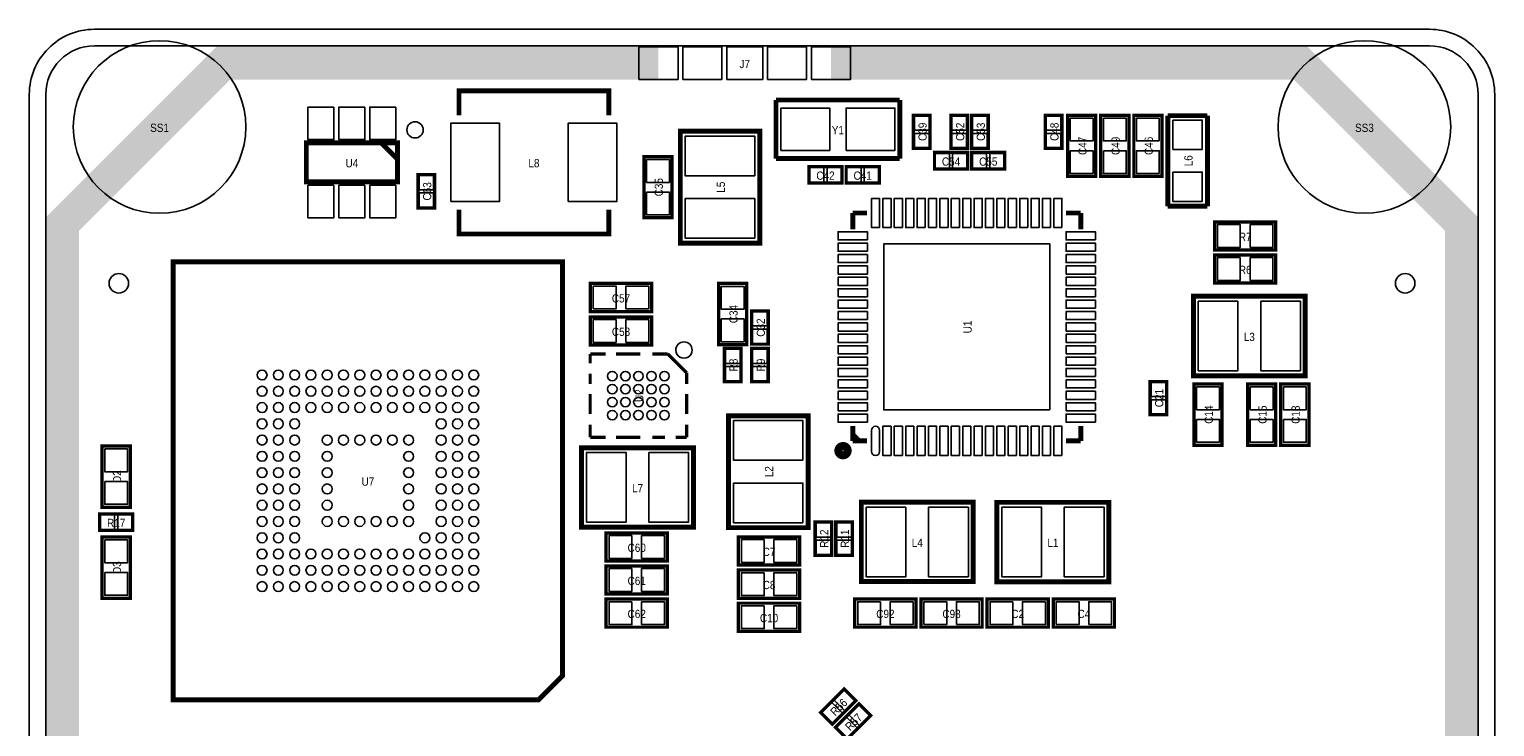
# Model space of a CAD drawing. Extents: x 0 to 45, y 0 to 62.
# Tile 2 of 2: x 0 to 45, y 40.6 to 62. Entities that reach past the tile are written whole.
import ezdxf
from ezdxf.enums import TextEntityAlignment as Align

# ---------------------------------------------------------------- set-up
doc = ezdxf.new("R2010")
doc.units = 0
for name, color, linetype in [('BG_OUTLINE', 92, 'CONTINUOUS'), ('BG_SOLDERMASK_TOP', 12, 'CONTINUOUS'), ('PG_SILKSCREEN_TOP', 253, 'CONTINUOUS'), ('PIN_SOLDERMASK_TOP', 12, 'CONTINUOUS'), ('RD_SILKSCREEN_TOP', 7, 'CONTINUOUS'), ('RKI_ALL', 2, 'CONTINUOUS')]:
    doc.layers.add(name, color=color, linetype=linetype)

msp = doc.modelspace()

# ---------------------------------------------------------------- linework, layer by layer
at = {"layer": 'BG_OUTLINE'}
msp.add_lwpolyline([(42.999914, 0, 0.414214), (44.99991, 1.999996), (44.99991, 59.99988, 0.414214), (42.999914, 61.999876), (1.999996, 61.999876, 0.414214), (0, 59.99988), (0, 1.999996, 0.414214), (1.999996, 0), (41.999916, 0)], format="xyb", close=True, dxfattribs=at)
at = {"layer": 'BG_SOLDERMASK_TOP', "const_width": 1.016}
for points in [[(1.016, 33.764982), (1.016, 56.01589), (5.96011, 60.96), (19.321018, 60.96)], [(43.98391, 33.64992), (43.98391, 56.01589), (39.0398, 60.96), (24.620982, 60.96)]]:
    msp.add_lwpolyline(points, dxfattribs=at)
at = {"layer": 'PG_SILKSCREEN_TOP'}
for points in [[(20.07108, 61.460126), (20.07108, 60.459874), (21.270976, 60.459874), (21.270976, 61.460126)], [(22.671024, 61.460126), (22.671024, 60.459874), (23.87092, 60.459874), (23.87092, 61.460126)]]:
    msp.add_lwpolyline(points, close=True, dxfattribs=at)
for points, const_width in [([(17.79397, 59.362086), (17.79397, 60.111894), (13.19403, 60.111894), (13.19403, 59.362086)], 0.150114), ([(22.930358, 58.02884), (22.930358, 59.82716)], 0.14986), ([(22.930358, 59.82716), (26.730198, 59.82716)], 0.14986), ([(26.730198, 59.82716), (26.730198, 58.02884)], 0.14986), ([(27.659838, 58.3438), (27.659838, 59.3598), (27.151838, 59.3598), (27.151838, 58.3438), (27.659838, 58.3438)], 0.1016), ([(28.812998, 58.3438), (28.812998, 59.3598), (28.304998, 59.3598), (28.304998, 58.3438), (28.812998, 58.3438)], 0.1016), ([(29.447998, 58.3438), (29.447998, 59.3598), (28.939998, 59.3598), (28.939998, 58.3438), (29.447998, 58.3438)], 0.1016), ([(31.200598, 59.3598), (31.200598, 58.3438), (31.708598, 58.3438), (31.708598, 59.3598), (31.200598, 59.3598)], 0.1016), ([(31.886398, 57.4802), (31.886398, 59.3598), (32.749998, 59.3598), (32.749998, 57.4802), (31.886398, 57.4802)], 0.1016), ([(33.765998, 59.3598), (33.765998, 57.4802), (32.902398, 57.4802), (32.902398, 59.3598), (33.765998, 59.3598)], 0.1016), ([(33.918398, 57.4802), (33.918398, 59.3598), (34.781998, 59.3598), (34.781998, 57.4802), (33.918398, 57.4802)], 0.1016), ([(34.959798, 56.5658), (34.959798, 59.3471)], 0.1524), ([(34.959798, 59.3471), (36.178998, 59.3471)], 0.1524), ([(36.178998, 59.3471), (36.178998, 56.5658)], 0.1524), ([(11.306048, 57.312052), (11.306048, 58.511948), (8.505952, 58.511948), (8.505952, 57.312052), (11.306048, 57.312052)], 0.150114), ([(11.306048, 58.012076), (10.805922, 58.511948)], 0.150114), ([(22.43201, 55.431182), (22.43201, 58.868818), (19.991832, 58.868818), (19.991832, 55.430928), (22.43201, 55.430928), (22.43201, 55.431182)], 0.1524), ([(19.7358, 58.0898), (19.7358, 56.2102), (18.8722, 56.2102), (18.8722, 58.0898), (19.7358, 58.0898)], 0.1016), ([(26.730198, 58.02884), (22.930358, 58.02884)], 0.14986), ([(28.812998, 58.2168), (27.796998, 58.2168), (27.796998, 57.7088), (28.812998, 57.7088), (28.812998, 58.2168)], 0.1016), ([(28.939998, 57.7088), (29.955998, 57.7088), (29.955998, 58.2168), (28.939998, 58.2168), (28.939998, 57.7088)], 0.1016), ([(24.957278, 57.785), (23.941278, 57.785), (23.941278, 57.277), (24.957278, 57.277), (24.957278, 57.785)], 0.1016), ([(25.084278, 57.277), (26.100278, 57.277), (26.100278, 57.785), (25.084278, 57.785), (25.084278, 57.277)], 0.1016), ([(12.446, 56.515), (12.446, 57.531), (11.938, 57.531), (11.938, 56.515), (12.446, 56.515)], 0.1016), ([(13.19403, 56.461914), (13.19403, 55.712106), (17.79397, 55.712106), (17.79397, 56.461914)], 0.150114), ([(25.287478, 56.35752), (25.72766, 56.35752)], 0.150114), ([(25.287478, 56.35752), (25.287478, 55.857394)], 0.150114), ([(32.287718, 56.35752), (31.83763, 56.35752)], 0.150114), ([(32.287718, 56.35752), (32.287718, 55.857394)], 0.150114), ([(36.178998, 56.5658), (34.959798, 56.5658)], 0.1524), ([(36.3982, 56.0832), (38.2778, 56.0832), (38.2778, 55.2196), (36.3982, 55.2196), (36.3982, 56.0832)], 0.1016), ([(4.420108, 41.405302), (4.420108, 54.860698), (16.375888, 54.860698), (16.375888, 42.144442), (15.636494, 41.405302), (4.420108, 41.405302)], 0.1524), ([(38.2778, 54.2036), (36.3982, 54.2036), (36.3982, 55.0672), (38.2778, 55.0672), (38.2778, 54.2036)], 0.1016), ([(17.230598, 54.19344), (19.110198, 54.19344), (19.110198, 53.32984), (17.230598, 53.32984), (17.230598, 54.19344)], 0.1016), ([(22.031198, 54.19344), (22.031198, 52.31384), (21.167598, 52.31384), (21.167598, 54.19344), (22.031198, 54.19344)], 0.1016), ([(39.183818, 53.80101), (35.746182, 53.80101), (35.746182, 51.360832), (39.184072, 51.360832), (39.184072, 53.80101), (39.183818, 53.80101)], 0.1524), ([(17.230598, 53.16728), (19.110198, 53.16728), (19.110198, 52.30368), (17.230598, 52.30368), (17.230598, 53.16728)], 0.1016), ([(22.183598, 53.34508), (22.183598, 52.32908), (22.691598, 52.32908), (22.691598, 53.34508), (22.183598, 53.34508)], 0.1016), ([(21.345398, 52.197), (21.345398, 51.181), (21.853398, 51.181), (21.853398, 52.197), (21.345398, 52.197)], 0.1016), ([(22.691598, 51.181), (22.691598, 52.197), (22.183598, 52.197), (22.183598, 51.181), (22.691598, 51.181)], 0.1016), ([(17.22374, 52.029106), (17.22374, 51.737768)], 0.100076), ([(17.22374, 52.029106), (17.694656, 52.029106)], 0.100076), ([(18.766028, 52.029106), (18.018506, 52.029106)], 0.100076), ([(19.60372, 52.029106), (19.133566, 52.029106)], 0.100076), ([(20.183856, 51.449224), (19.60372, 52.029106)], 0.100076), ([(17.22374, 51.102514), (17.22374, 51.420268)], 0.100076), ([(20.183856, 51.449224), (20.183856, 51.102514)], 0.100076), ([(34.417, 51.181), (34.417, 50.165), (34.925, 50.165), (34.925, 51.181), (34.417, 51.181)], 0.1016), ([(36.6268, 51.1048), (36.6268, 49.2252), (35.7632, 49.2252), (35.7632, 51.1048), (36.6268, 51.1048)], 0.1016), ([(38.2778, 51.1048), (38.2778, 49.2252), (37.4142, 49.2252), (37.4142, 51.1048), (38.2778, 51.1048)], 0.1016), ([(39.2938, 51.1048), (39.2938, 49.2252), (38.4302, 49.2252), (38.4302, 51.1048), (39.2938, 51.1048)], 0.1016), ([(17.22374, 50.180494), (17.22374, 50.797206)], 0.100076), ([(20.183856, 50.180494), (20.183856, 50.797206)], 0.100076), ([(23.914608, 46.693582), (23.914608, 50.131218), (21.47443, 50.131218), (21.47443, 46.693328), (23.914608, 46.693328), (23.914608, 46.693582)], 0.1524), ([(17.22374, 49.469294), (17.22374, 49.856644)], 0.100076), ([(17.22374, 49.469294), (17.694656, 49.469294)], 0.100076), ([(18.766028, 49.469294), (18.018506, 49.469294)], 0.100076), ([(19.133566, 49.469294), (19.5199, 49.469294)], 0.100076), ([(20.183856, 49.469294), (19.8501, 49.469294)], 0.100076), ([(20.183856, 49.469294), (20.183856, 49.856644)], 0.100076), ([(25.287478, 49.35728), (25.287478, 49.817274)], 0.150114), ([(25.48763, 49.35728), (25.287478, 49.557432)], 0.150114), ([(32.287718, 49.35728), (32.287718, 49.817274)], 0.150114), ([(3.0988, 49.1998), (3.0988, 47.3202), (2.2352, 47.3202), (2.2352, 49.1998), (3.0988, 49.1998)], 0.1016), ([(16.95958, 46.70679), (20.397216, 46.70679), (20.397216, 49.146968), (16.959326, 49.146968), (16.959326, 46.70679), (16.95958, 46.70679)], 0.1524), ([(25.287478, 49.35728), (25.72766, 49.35728)], 0.150114), ([(32.287718, 49.35728), (31.83763, 49.35728)], 0.150114), ([(28.987496, 47.47641), (25.54986, 47.47641), (25.54986, 45.036232), (28.98775, 45.036232), (28.98775, 47.47641), (28.987496, 47.47641)], 0.1524), ([(29.71546, 45.03039), (33.153096, 45.03039), (33.153096, 47.470568), (29.715206, 47.470568), (29.715206, 45.03039), (29.71546, 45.03039)], 0.1524), ([(2.159, 46.609), (3.175, 46.609), (3.175, 47.117), (2.159, 47.117), (2.159, 46.609)], 0.1016), ([(24.13, 46.863), (24.13, 45.847), (24.638, 45.847), (24.638, 46.863), (24.13, 46.863)], 0.1016), ([(24.765, 46.863), (24.765, 45.847), (25.273, 45.847), (25.273, 46.863), (24.765, 46.863)], 0.1016), ([(3.0988, 46.4058), (3.0988, 44.5262), (2.2352, 44.5262), (2.2352, 46.4058), (3.0988, 46.4058)], 0.1016), ([(19.592798, 45.6692), (17.713198, 45.6692), (17.713198, 46.5328), (19.592798, 46.5328), (19.592798, 45.6692)], 0.1016), ([(23.656798, 45.5422), (21.777198, 45.5422), (21.777198, 46.4058), (23.656798, 46.4058), (23.656798, 45.5422)], 0.1016), ([(19.592798, 44.6532), (17.713198, 44.6532), (17.713198, 45.5168), (19.592798, 45.5168), (19.592798, 44.6532)], 0.1016), ([(23.656798, 44.5262), (21.777198, 44.5262), (21.777198, 45.3898), (23.656798, 45.3898), (23.656798, 44.5262)], 0.1016), ([(19.592798, 43.6372), (17.713198, 43.6372), (17.713198, 44.5008), (19.592798, 44.5008), (19.592798, 43.6372)], 0.1016), ([(27.2288, 43.6372), (25.3492, 43.6372), (25.3492, 44.5008), (27.2288, 44.5008), (27.2288, 43.6372)], 0.1016), ([(27.3812, 44.5008), (29.2608, 44.5008), (29.2608, 43.6372), (27.3812, 43.6372), (27.3812, 44.5008)], 0.1016), ([(31.2928, 43.6372), (29.4132, 43.6372), (29.4132, 44.5008), (31.2928, 44.5008), (31.2928, 43.6372)], 0.1016), ([(31.4452, 44.5008), (33.3248, 44.5008), (33.3248, 43.6372), (31.4452, 43.6372), (31.4452, 44.5008)], 0.1016), ([(23.656798, 43.5102), (21.777198, 43.5102), (21.777198, 44.3738), (23.656798, 44.3738), (23.656798, 43.5102)], 0.1016), ([(24.661622, 40.660066), (25.379934, 41.378378), (25.020778, 41.737534), (24.302466, 41.019222), (24.661622, 40.660066)], 0.1016), ([(25.118822, 40.202866), (25.837134, 40.921178), (25.477978, 41.280334), (24.759666, 40.562022), (25.118822, 40.202866)], 0.1016)]:
    msp.add_lwpolyline(points, dxfattribs=dict(at, const_width=const_width))
for points in [[(12.095988, 58.911998, 1), (11.596012, 58.912002, 1)], [(20.353782, 52.149248, 1), (19.853814, 52.149152, 1)]]:
    msp.add_lwpolyline(points, format="xyb", close=True, dxfattribs=at)
at = {"layer": 'PG_SILKSCREEN_TOP', "const_width": 0.249936}
msp.add_lwpolyline([(25.128982, 49.057306, 0.999766), (24.84628, 49.05756, 1.000234), (25.128982, 49.057306)], format="xyb", dxfattribs=at)
at = {"layer": 'PIN_SOLDERMASK_TOP'}
for points in [[(18.72107, 60.459874), (18.72107, 61.459872), (19.920966, 61.459872), (19.920966, 60.459874)], [(21.420836, 60.459874), (21.420836, 61.459872), (22.52091, 61.459872), (22.52091, 60.459874)], [(24.021034, 60.459874), (24.021034, 61.459872), (25.22093, 61.459872), (25.22093, 60.459874)], [(9.35609, 59.611895), (9.35609, 58.611897), (8.55599, 58.611897), (8.55599, 59.611895)], [(10.30605, 59.611895), (10.30605, 58.611897), (9.50595, 58.611897), (9.50595, 59.611895)], [(11.25601, 59.611895), (11.25601, 58.611897), (10.45591, 58.611897), (10.45591, 59.611895)], [(23.079456, 58.278014), (23.079456, 59.577986), (24.57958, 59.577986), (24.57958, 58.278014)], [(25.080976, 58.278014), (25.080976, 59.577986), (26.5811, 59.577986), (26.5811, 58.278014)], [(12.94384, 56.71185), (12.94384, 59.111896), (14.443964, 59.111896), (14.443964, 56.71185)], [(16.544036, 56.71185), (16.544036, 59.111896), (18.04416, 59.111896), (18.04416, 56.71185)], [(27.630882, 58.901838), (27.180794, 58.901838), (27.180794, 59.351926), (27.630882, 59.351926)], [(28.784042, 58.901838), (28.333954, 58.901838), (28.333954, 59.351926), (28.784042, 59.351926)], [(29.419042, 58.901838), (28.968954, 58.901838), (28.968954, 59.351926), (29.419042, 59.351926)], [(31.229554, 59.351926), (31.679642, 59.351926), (31.679642, 58.901838), (31.229554, 58.901838)], [(32.668718, 58.569352), (31.967678, 58.569352), (31.967678, 59.270392), (32.668718, 59.270392)], [(32.983678, 59.270392), (33.684718, 59.270392), (33.684718, 58.569352), (32.983678, 58.569352)], [(34.700718, 58.569352), (33.999678, 58.569352), (33.999678, 59.270392), (34.700718, 59.270392)], [(35.119437, 59.212861), (36.019359, 59.212861), (36.019359, 58.312939), (35.119437, 58.312939)], [(22.2758, 57.49925), (20.1422, 57.49925), (20.1422, 58.71845), (22.2758, 58.71845)], [(27.630882, 58.351674), (27.180794, 58.351674), (27.180794, 58.801762), (27.630882, 58.801762)], [(28.784042, 58.351674), (28.333954, 58.351674), (28.333954, 58.801762), (28.784042, 58.801762)], [(29.419042, 58.351674), (28.968954, 58.351674), (28.968954, 58.801762), (29.419042, 58.801762)], [(31.229554, 58.801762), (31.679642, 58.801762), (31.679642, 58.351674), (31.229554, 58.351674)], [(28.25496, 58.187844), (28.25496, 57.737756), (27.804872, 57.737756), (27.804872, 58.187844)], [(28.805124, 58.187844), (28.805124, 57.737756), (28.355036, 57.737756), (28.355036, 58.187844)], [(28.947872, 57.737756), (28.947872, 58.187844), (29.39796, 58.187844), (29.39796, 57.737756)], [(29.498036, 57.737756), (29.498036, 58.187844), (29.948124, 58.187844), (29.948124, 57.737756)], [(32.668718, 57.569608), (31.967678, 57.569608), (31.967678, 58.270648), (32.668718, 58.270648)], [(32.983678, 58.270648), (33.684718, 58.270648), (33.684718, 57.569608), (32.983678, 57.569608)], [(34.700718, 57.569608), (33.999678, 57.569608), (33.999678, 58.270648), (34.700718, 58.270648)], [(18.95348, 58.000392), (19.65452, 58.000392), (19.65452, 57.299352), (18.95348, 57.299352)], [(24.39924, 57.756044), (24.39924, 57.305956), (23.949152, 57.305956), (23.949152, 57.756044)], [(24.949404, 57.756044), (24.949404, 57.305956), (24.499316, 57.305956), (24.499316, 57.756044)], [(25.092152, 57.305956), (25.092152, 57.756044), (25.54224, 57.756044), (25.54224, 57.305956)], [(25.642316, 57.305956), (25.642316, 57.756044), (26.092404, 57.756044), (26.092404, 57.305956)], [(35.119437, 57.612661), (36.019359, 57.612661), (36.019359, 56.712739), (35.119437, 56.712739)], [(9.35609, 57.212103), (9.35609, 56.212105), (8.55599, 56.212105), (8.55599, 57.212103)], [(10.30605, 57.212103), (10.30605, 56.212105), (9.50595, 56.212105), (9.50595, 57.212103)], [(11.25601, 57.212103), (11.25601, 56.212105), (10.45591, 56.212105), (10.45591, 57.212103)], [(12.417044, 57.073038), (11.966956, 57.073038), (11.966956, 57.523126), (12.417044, 57.523126)], [(12.417044, 56.522874), (11.966956, 56.522874), (11.966956, 56.972962), (12.417044, 56.972962)], [(18.95348, 57.000648), (19.65452, 57.000648), (19.65452, 56.299608), (18.95348, 56.299608)], [(22.2758, 55.58155), (20.1422, 55.58155), (20.1422, 56.80075), (22.2758, 56.80075)], [(26.111962, 55.90794), (25.863042, 55.90794), (25.863042, 56.8071), (26.111962, 56.8071)], [(26.461974, 55.90794), (26.213054, 55.90794), (26.213054, 56.8071), (26.461974, 56.8071)], [(26.811986, 55.90794), (26.563066, 55.90794), (26.563066, 56.8071), (26.811986, 56.8071)], [(27.161998, 55.90794), (26.913078, 55.90794), (26.913078, 56.8071), (27.161998, 56.8071)], [(27.51201, 55.90794), (27.26309, 55.90794), (27.26309, 56.8071), (27.51201, 56.8071)], [(27.862022, 55.90794), (27.613102, 55.90794), (27.613102, 56.8071), (27.862022, 56.8071)], [(28.212034, 55.90794), (27.963114, 55.90794), (27.963114, 56.8071), (28.212034, 56.8071)], [(28.562046, 55.90794), (28.313126, 55.90794), (28.313126, 56.8071), (28.562046, 56.8071)], [(28.912058, 55.90794), (28.663138, 55.90794), (28.663138, 56.8071), (28.912058, 56.8071)], [(29.26207, 55.90794), (29.01315, 55.90794), (29.01315, 56.8071), (29.26207, 56.8071)], [(29.612082, 55.90794), (29.363162, 55.90794), (29.363162, 56.8071), (29.612082, 56.8071)], [(29.962094, 55.90794), (29.713174, 55.90794), (29.713174, 56.8071), (29.962094, 56.8071)], [(30.312106, 55.90794), (30.063186, 55.90794), (30.063186, 56.8071), (30.312106, 56.8071)], [(30.662118, 55.90794), (30.413198, 55.90794), (30.413198, 56.8071), (30.662118, 56.8071)], [(31.01213, 55.90794), (30.76321, 55.90794), (30.76321, 56.8071), (31.01213, 56.8071)], [(31.362142, 55.90794), (31.113222, 55.90794), (31.113222, 56.8071), (31.362142, 56.8071)], [(31.712154, 55.90794), (31.463234, 55.90794), (31.463234, 56.8071), (31.712154, 56.8071)], [(36.487608, 55.30088), (36.487608, 56.00192), (37.188648, 56.00192), (37.188648, 55.30088)], [(37.487352, 55.30088), (37.487352, 56.00192), (38.188392, 56.00192), (38.188392, 55.30088)], [(25.737058, 55.533036), (24.837898, 55.533036), (24.837898, 55.781956), (25.737058, 55.781956)], [(25.737058, 55.183024), (24.837898, 55.183024), (24.837898, 55.431944), (25.737058, 55.431944)], [(31.337631, 50.307367), (26.237565, 50.307367), (26.237565, 55.407433), (31.337631, 55.407433)], [(32.737298, 55.533036), (31.838138, 55.533036), (31.838138, 55.781956), (32.737298, 55.781956)], [(32.737298, 55.183024), (31.838138, 55.183024), (31.838138, 55.431944), (32.737298, 55.431944)], [(25.737058, 54.833012), (24.837898, 54.833012), (24.837898, 55.081932), (25.737058, 55.081932)], [(32.737298, 54.833012), (31.838138, 54.833012), (31.838138, 55.081932), (32.737298, 55.081932)], [(37.188648, 54.98592), (37.188648, 54.28488), (36.487608, 54.28488), (36.487608, 54.98592)], [(38.188392, 54.98592), (38.188392, 54.28488), (37.487352, 54.28488), (37.487352, 54.98592)], [(25.737058, 54.483), (24.837898, 54.483), (24.837898, 54.73192), (25.737058, 54.73192)], [(32.737298, 54.483), (31.838138, 54.483), (31.838138, 54.73192), (32.737298, 54.73192)], [(17.320006, 53.41112), (17.320006, 54.11216), (18.021046, 54.11216), (18.021046, 53.41112)], [(18.31975, 53.41112), (18.31975, 54.11216), (19.02079, 54.11216), (19.02079, 53.41112)], [(21.248878, 54.104032), (21.949918, 54.104032), (21.949918, 53.402992), (21.248878, 53.402992)], [(25.737058, 54.132988), (24.837898, 54.132988), (24.837898, 54.381908), (25.737058, 54.381908)], [(25.737058, 53.782976), (24.837898, 53.782976), (24.837898, 54.031896), (25.737058, 54.031896)], [(32.737298, 54.132988), (31.838138, 54.132988), (31.838138, 54.381908), (32.737298, 54.381908)], [(32.737298, 53.782976), (31.838138, 53.782976), (31.838138, 54.031896), (32.737298, 54.031896)], [(25.737058, 53.432964), (24.837898, 53.432964), (24.837898, 53.681884), (25.737058, 53.681884)], [(32.737298, 53.432964), (31.838138, 53.432964), (31.838138, 53.681884), (32.737298, 53.681884)], [(37.11575, 53.6448), (37.11575, 51.5112), (35.89655, 51.5112), (35.89655, 53.6448)], [(39.03345, 53.6448), (39.03345, 51.5112), (37.81425, 51.5112), (37.81425, 53.6448)], [(21.248878, 53.104288), (21.949918, 53.104288), (21.949918, 52.403248), (21.248878, 52.403248)], [(22.212554, 53.337206), (22.662642, 53.337206), (22.662642, 52.887118), (22.212554, 52.887118)], [(25.737058, 53.082952), (24.837898, 53.082952), (24.837898, 53.331872), (25.737058, 53.331872)], [(32.737298, 53.082952), (31.838138, 53.082952), (31.838138, 53.331872), (32.737298, 53.331872)], [(17.320006, 52.38496), (17.320006, 53.086), (18.021046, 53.086), (18.021046, 52.38496)], [(18.31975, 52.38496), (18.31975, 53.086), (19.02079, 53.086), (19.02079, 52.38496)], [(22.212554, 52.787042), (22.662642, 52.787042), (22.662642, 52.336954), (22.212554, 52.336954)], [(25.737058, 52.73294), (24.837898, 52.73294), (24.837898, 52.98186), (25.737058, 52.98186)], [(32.737298, 52.73294), (31.838138, 52.73294), (31.838138, 52.98186), (32.737298, 52.98186)], [(25.737058, 52.382928), (24.837898, 52.382928), (24.837898, 52.631848), (25.737058, 52.631848)], [(25.737058, 52.032916), (24.837898, 52.032916), (24.837898, 52.281836), (25.737058, 52.281836)], [(32.737298, 52.382928), (31.838138, 52.382928), (31.838138, 52.631848), (32.737298, 52.631848)], [(32.737298, 52.032916), (31.838138, 52.032916), (31.838138, 52.281836), (32.737298, 52.281836)], [(21.374354, 52.189126), (21.824442, 52.189126), (21.824442, 51.739038), (21.374354, 51.739038)], [(22.662642, 51.739038), (22.212554, 51.739038), (22.212554, 52.189126), (22.662642, 52.189126)], [(25.737058, 51.682904), (24.837898, 51.682904), (24.837898, 51.931824), (25.737058, 51.931824)], [(32.737298, 51.682904), (31.838138, 51.682904), (31.838138, 51.931824), (32.737298, 51.931824)], [(21.374354, 51.638962), (21.824442, 51.638962), (21.824442, 51.188874), (21.374354, 51.188874)], [(22.662642, 51.188874), (22.212554, 51.188874), (22.212554, 51.638962), (22.662642, 51.638962)], [(25.737058, 51.332892), (24.837898, 51.332892), (24.837898, 51.581812), (25.737058, 51.581812)], [(32.737298, 51.332892), (31.838138, 51.332892), (31.838138, 51.581812), (32.737298, 51.581812)], [(25.737058, 50.98288), (24.837898, 50.98288), (24.837898, 51.2318), (25.737058, 51.2318)], [(25.737058, 50.632868), (24.837898, 50.632868), (24.837898, 50.881788), (25.737058, 50.881788)], [(32.737298, 50.98288), (31.838138, 50.98288), (31.838138, 51.2318), (32.737298, 51.2318)], [(32.737298, 50.632868), (31.838138, 50.632868), (31.838138, 50.881788), (32.737298, 50.881788)], [(34.445956, 51.173126), (34.896044, 51.173126), (34.896044, 50.723038), (34.445956, 50.723038)], [(35.84448, 51.015392), (36.54552, 51.015392), (36.54552, 50.314352), (35.84448, 50.314352)], [(37.49548, 51.015392), (38.19652, 51.015392), (38.19652, 50.314352), (37.49548, 50.314352)], [(38.51148, 51.015392), (39.21252, 51.015392), (39.21252, 50.314352), (38.51148, 50.314352)], [(25.737058, 50.282856), (24.837898, 50.282856), (24.837898, 50.531776), (25.737058, 50.531776)], [(32.737298, 50.282856), (31.838138, 50.282856), (31.838138, 50.531776), (32.737298, 50.531776)], [(34.445956, 50.622962), (34.896044, 50.622962), (34.896044, 50.172874), (34.445956, 50.172874)], [(23.758398, 48.76165), (21.624798, 48.76165), (21.624798, 49.98085), (23.758398, 49.98085)], [(25.737058, 49.932844), (24.837898, 49.932844), (24.837898, 50.181764), (25.737058, 50.181764)], [(32.737298, 49.932844), (31.838138, 49.932844), (31.838138, 50.181764), (32.737298, 50.181764)], [(35.84448, 50.015648), (36.54552, 50.015648), (36.54552, 49.314608), (35.84448, 49.314608)], [(37.49548, 50.015648), (38.19652, 50.015648), (38.19652, 49.314608), (37.49548, 49.314608)], [(38.51148, 50.015648), (39.21252, 50.015648), (39.21252, 49.314608), (38.51148, 49.314608)], [(26.461974, 48.9077), (26.213054, 48.9077), (26.213054, 49.80686), (26.461974, 49.80686)], [(26.811986, 48.9077), (26.563066, 48.9077), (26.563066, 49.80686), (26.811986, 49.80686)], [(27.161998, 48.9077), (26.913078, 48.9077), (26.913078, 49.80686), (27.161998, 49.80686)], [(27.51201, 48.9077), (27.26309, 48.9077), (27.26309, 49.80686), (27.51201, 49.80686)], [(27.862022, 48.9077), (27.613102, 48.9077), (27.613102, 49.80686), (27.862022, 49.80686)], [(28.212034, 48.9077), (27.963114, 48.9077), (27.963114, 49.80686), (28.212034, 49.80686)], [(28.562046, 48.9077), (28.313126, 48.9077), (28.313126, 49.80686), (28.562046, 49.80686)], [(28.912058, 48.9077), (28.663138, 48.9077), (28.663138, 49.80686), (28.912058, 49.80686)], [(29.26207, 48.9077), (29.01315, 48.9077), (29.01315, 49.80686), (29.26207, 49.80686)], [(29.612082, 48.9077), (29.363162, 48.9077), (29.363162, 49.80686), (29.612082, 49.80686)], [(29.962094, 48.9077), (29.713174, 48.9077), (29.713174, 49.80686), (29.962094, 49.80686)], [(30.312106, 48.9077), (30.063186, 48.9077), (30.063186, 49.80686), (30.312106, 49.80686)], [(30.662118, 48.9077), (30.413198, 48.9077), (30.413198, 49.80686), (30.662118, 49.80686)], [(31.01213, 48.9077), (30.76321, 48.9077), (30.76321, 49.80686), (31.01213, 49.80686)], [(31.362142, 48.9077), (31.113222, 48.9077), (31.113222, 49.80686), (31.362142, 49.80686)], [(31.712154, 48.9077), (31.463234, 48.9077), (31.463234, 49.80686), (31.712154, 49.80686)], [(2.31648, 49.110392), (3.01752, 49.110392), (3.01752, 48.409352), (2.31648, 48.409352)], [(17.109948, 46.863), (17.109948, 48.9966), (18.329148, 48.9966), (18.329148, 46.863)], [(19.027648, 46.863), (19.027648, 48.9966), (20.246848, 48.9966), (20.246848, 46.863)], [(2.31648, 48.110648), (3.01752, 48.110648), (3.01752, 47.409608), (2.31648, 47.409608)], [(23.758398, 46.84395), (21.624798, 46.84395), (21.624798, 48.06315), (23.758398, 48.06315)], [(26.919428, 47.3202), (26.919428, 45.1866), (25.700228, 45.1866), (25.700228, 47.3202)], [(28.837128, 47.3202), (28.837128, 45.1866), (27.617928, 45.1866), (27.617928, 47.3202)], [(29.865828, 45.1866), (29.865828, 47.3202), (31.085028, 47.3202), (31.085028, 45.1866)], [(31.783528, 45.1866), (31.783528, 47.3202), (33.002728, 47.3202), (33.002728, 45.1866)], [(2.166874, 46.637956), (2.166874, 47.088044), (2.616962, 47.088044), (2.616962, 46.637956)], [(2.717038, 46.637956), (2.717038, 47.088044), (3.167126, 47.088044), (3.167126, 46.637956)], [(24.158956, 46.855126), (24.609044, 46.855126), (24.609044, 46.405038), (24.158956, 46.405038)], [(24.793956, 46.855126), (25.244044, 46.855126), (25.244044, 46.405038), (24.793956, 46.405038)], [(18.503646, 46.45152), (18.503646, 45.75048), (17.802606, 45.75048), (17.802606, 46.45152)], [(19.50339, 46.45152), (19.50339, 45.75048), (18.80235, 45.75048), (18.80235, 46.45152)], [(2.31648, 46.316392), (3.01752, 46.316392), (3.01752, 45.615352), (2.31648, 45.615352)], [(22.567646, 46.32452), (22.567646, 45.62348), (21.866606, 45.62348), (21.866606, 46.32452)], [(23.56739, 46.32452), (23.56739, 45.62348), (22.86635, 45.62348), (22.86635, 46.32452)], [(24.158956, 46.304962), (24.609044, 46.304962), (24.609044, 45.854874), (24.158956, 45.854874)], [(24.793956, 46.304962), (25.244044, 46.304962), (25.244044, 45.854874), (24.793956, 45.854874)], [(2.31648, 45.316648), (3.01752, 45.316648), (3.01752, 44.615608), (2.31648, 44.615608)], [(18.503646, 45.43552), (18.503646, 44.73448), (17.802606, 44.73448), (17.802606, 45.43552)], [(19.50339, 45.43552), (19.50339, 44.73448), (18.80235, 44.73448), (18.80235, 45.43552)], [(22.567646, 45.30852), (22.567646, 44.60748), (21.866606, 44.60748), (21.866606, 45.30852)], [(23.56739, 45.30852), (23.56739, 44.60748), (22.86635, 44.60748), (22.86635, 45.30852)], [(18.503646, 44.41952), (18.503646, 43.71848), (17.802606, 43.71848), (17.802606, 44.41952)], [(19.50339, 44.41952), (19.50339, 43.71848), (18.80235, 43.71848), (18.80235, 44.41952)], [(22.567646, 44.29252), (22.567646, 43.59148), (21.866606, 43.59148), (21.866606, 44.29252)], [(23.56739, 44.29252), (23.56739, 43.59148), (22.86635, 43.59148), (22.86635, 44.29252)], [(26.139648, 44.41952), (26.139648, 43.71848), (25.438608, 43.71848), (25.438608, 44.41952)], [(27.139392, 44.41952), (27.139392, 43.71848), (26.438352, 43.71848), (26.438352, 44.41952)], [(27.470608, 43.71848), (27.470608, 44.41952), (28.171648, 44.41952), (28.171648, 43.71848)], [(28.470352, 43.71848), (28.470352, 44.41952), (29.171392, 44.41952), (29.171392, 43.71848)], [(30.203648, 44.41952), (30.203648, 43.71848), (29.502608, 43.71848), (29.502608, 44.41952)], [(31.203392, 44.41952), (31.203392, 43.71848), (30.502352, 43.71848), (30.502352, 44.41952)], [(31.534608, 43.71848), (31.534608, 44.41952), (32.235648, 44.41952), (32.235648, 43.71848)], [(32.534352, 43.71848), (32.534352, 44.41952), (33.235392, 44.41952), (33.235392, 43.71848)], [(25.035764, 41.075104), (24.717504, 41.393364), (25.035764, 41.711624), (25.354024, 41.393364)], [(24.646636, 40.685976), (24.328376, 41.004236), (24.646636, 41.322496), (24.964896, 41.004236)], [(25.492964, 40.617904), (25.174704, 40.936164), (25.492964, 41.254424), (25.811224, 40.936164)], [(25.103836, 40.228776), (24.785576, 40.547036), (25.103836, 40.865296), (25.422096, 40.547036)]]:
    msp.add_lwpolyline(points, close=True, dxfattribs=at)
msp.add_lwpolyline([(26.111962, 49.6824), (26.111962, 49.03216, -1), (25.863042, 49.03216), (25.863042, 49.6824, -1)], format="xyb", close=True, dxfattribs=at)
for centre, radius in [((3.999992, 58.999882), 2.649982), ((40.999918, 58.999882), 2.649982), ((2.750058, 54.200044), 0.299974), ((42.249852, 54.200044), 0.299974), ((7.148068, 51.38293), 0.152527), ((7.64794, 51.38293), 0.152527), ((8.148066, 51.38293), 0.152527), ((8.647938, 51.38293), 0.152527), ((9.148064, 51.38293), 0.152527), ((9.647936, 51.38293), 0.152527), ((10.148062, 51.38293), 0.152527), ((10.647934, 51.38293), 0.152527), ((11.14806, 51.38293), 0.152527), ((11.647932, 51.38293), 0.152527), ((12.148058, 51.38293), 0.152527), ((12.64793, 51.38293), 0.152527), ((13.148056, 51.38293), 0.152527), ((13.647928, 51.38293), 0.152527), ((17.903698, 51.349148), 0.145034), ((18.303748, 51.349148), 0.145034), ((18.703798, 51.349148), 0.145034), ((19.103848, 51.349148), 0.145034), ((19.503898, 51.349148), 0.145034), ((7.148068, 50.883058), 0.152527), ((7.64794, 50.883058), 0.152527), ((8.148066, 50.883058), 0.152527), ((8.647938, 50.883058), 0.152527), ((9.148064, 50.883058), 0.152527), ((9.647936, 50.883058), 0.152527), ((10.148062, 50.883058), 0.152527), ((10.647934, 50.883058), 0.152527), ((11.14806, 50.883058), 0.152527), ((11.647932, 50.883058), 0.152527), ((12.148058, 50.883058), 0.152527), ((12.64793, 50.883058), 0.152527), ((13.148056, 50.883058), 0.152527), ((13.647928, 50.883058), 0.152527), ((17.903698, 50.949098), 0.145034), ((18.303748, 50.949098), 0.145034), ((18.703798, 50.949098), 0.145034), ((19.103848, 50.949098), 0.145034), ((19.503898, 50.949098), 0.145034), ((7.148068, 50.382932), 0.152527), ((7.64794, 50.382932), 0.152527), ((8.148066, 50.382932), 0.152527), ((8.647938, 50.382932), 0.152527), ((9.148064, 50.382932), 0.152527), ((9.647936, 50.382932), 0.152527), ((10.148062, 50.382932), 0.152527), ((10.647934, 50.382932), 0.152527), ((11.14806, 50.382932), 0.152527), ((11.647932, 50.382932), 0.152527), ((12.148058, 50.382932), 0.152527), ((12.64793, 50.382932), 0.152527), ((13.148056, 50.382932), 0.152527), ((13.647928, 50.382932), 0.152527), ((17.903698, 50.549302), 0.145034), ((18.303748, 50.549302), 0.145034), ((18.703798, 50.549302), 0.145034), ((19.103848, 50.549302), 0.145034), ((19.503898, 50.549302), 0.145034), ((7.148068, 49.88306), 0.152527), ((7.64794, 49.88306), 0.152527), ((8.148066, 49.88306), 0.152527), ((12.64793, 49.88306), 0.152527), ((13.148056, 49.88306), 0.152527), ((13.647928, 49.88306), 0.152527), ((17.903698, 50.149252), 0.145034), ((18.303748, 50.149252), 0.145034), ((18.703798, 50.149252), 0.145034), ((19.103848, 50.149252), 0.145034), ((19.503898, 50.149252), 0.145034), ((7.148068, 49.382934), 0.152527), ((7.64794, 49.382934), 0.152527), ((8.148066, 49.382934), 0.152527), ((9.148064, 49.382934), 0.152527), ((9.647936, 49.382934), 0.152527), ((10.148062, 49.382934), 0.152527), ((10.647934, 49.382934), 0.152527), ((11.14806, 49.382934), 0.152527), ((11.647932, 49.382934), 0.152527), ((12.64793, 49.382934), 0.152527), ((13.148056, 49.382934), 0.152527), ((13.647928, 49.382934), 0.152527), ((7.148068, 48.883062), 0.152527), ((7.64794, 48.883062), 0.152527), ((8.148066, 48.883062), 0.152527), ((9.148064, 48.883062), 0.152527), ((11.647932, 48.883062), 0.152527), ((12.64793, 48.883062), 0.152527), ((13.148056, 48.883062), 0.152527), ((13.647928, 48.883062), 0.152527), ((7.148068, 48.382936), 0.152527), ((7.64794, 48.382936), 0.152527), ((8.148066, 48.382936), 0.152527), ((9.148064, 48.382936), 0.152527), ((11.647932, 48.382936), 0.152527), ((12.64793, 48.382936), 0.152527), ((13.148056, 48.382936), 0.152527), ((13.647928, 48.382936), 0.152527), ((7.148068, 47.883064), 0.152527), ((7.64794, 47.883064), 0.152527), ((8.148066, 47.883064), 0.152527), ((9.148064, 47.883064), 0.152527), ((11.647932, 47.883064), 0.152527), ((12.64793, 47.883064), 0.152527), ((13.148056, 47.883064), 0.152527), ((13.647928, 47.883064), 0.152527), ((7.148068, 47.382938), 0.152527), ((7.64794, 47.382938), 0.152527), ((8.148066, 47.382938), 0.152527), ((9.148064, 47.382938), 0.152527), ((11.647932, 47.382938), 0.152527), ((12.64793, 47.382938), 0.152527), ((13.148056, 47.382938), 0.152527), ((13.647928, 47.382938), 0.152527), ((7.148068, 46.883066), 0.152527), ((7.64794, 46.883066), 0.152527), ((8.148066, 46.883066), 0.152527), ((9.148064, 46.883066), 0.152527), ((9.647936, 46.883066), 0.152527), ((10.148062, 46.883066), 0.152527), ((10.647934, 46.883066), 0.152527), ((11.14806, 46.883066), 0.152527), ((11.647932, 46.883066), 0.152527), ((12.64793, 46.883066), 0.152527), ((13.148056, 46.883066), 0.152527), ((13.647928, 46.883066), 0.152527), ((7.148068, 46.38294), 0.152527), ((7.64794, 46.38294), 0.152527), ((8.148066, 46.38294), 0.152527), ((12.148058, 46.38294), 0.152527), ((12.64793, 46.38294), 0.152527), ((13.148056, 46.38294), 0.152527), ((13.647928, 46.38294), 0.152527), ((7.148068, 45.883068), 0.152527), ((7.64794, 45.883068), 0.152527), ((8.148066, 45.883068), 0.152527), ((8.647938, 45.883068), 0.152527), ((9.148064, 45.883068), 0.152527), ((9.647936, 45.883068), 0.152527), ((10.148062, 45.883068), 0.152527), ((10.647934, 45.883068), 0.152527), ((11.14806, 45.883068), 0.152527), ((11.647932, 45.883068), 0.152527), ((12.148058, 45.883068), 0.152527), ((12.64793, 45.883068), 0.152527), ((13.148056, 45.883068), 0.152527), ((13.647928, 45.883068), 0.152527), ((7.148068, 45.382942), 0.152527), ((7.64794, 45.382942), 0.152527), ((8.148066, 45.382942), 0.152527), ((8.647938, 45.382942), 0.152527), ((9.148064, 45.382942), 0.152527), ((9.647936, 45.382942), 0.152527), ((10.148062, 45.382942), 0.152527), ((10.647934, 45.382942), 0.152527), ((11.14806, 45.382942), 0.152527), ((11.647932, 45.382942), 0.152527), ((12.148058, 45.382942), 0.152527), ((12.64793, 45.382942), 0.152527), ((13.148056, 45.382942), 0.152527), ((13.647928, 45.382942), 0.152527), ((7.148068, 44.88307), 0.152527), ((7.64794, 44.88307), 0.152527), ((8.148066, 44.88307), 0.152527), ((8.647938, 44.88307), 0.152527), ((9.148064, 44.88307), 0.152527), ((9.647936, 44.88307), 0.152527), ((10.148062, 44.88307), 0.152527), ((10.647934, 44.88307), 0.152527), ((11.14806, 44.88307), 0.152527), ((11.647932, 44.88307), 0.152527), ((12.148058, 44.88307), 0.152527), ((12.64793, 44.88307), 0.152527), ((13.148056, 44.88307), 0.152527), ((13.647928, 44.88307), 0.152527)]:
    msp.add_circle(centre, radius, dxfattribs=at)
at = {"layer": 'RKI_ALL'}
msp.add_lwpolyline([(44.49191, 1.999996, -0.414214), (42.999914, 0.508), (1.999996, 0.508, -0.414214), (0.508, 1.999996), (0.508, 59.99988, -0.414214), (1.999996, 61.491876), (42.999914, 61.491876, -0.414214), (44.49191, 59.99988)], format="xyb", close=True, dxfattribs=at)

# ---------------------------------------------------------------- texts
at = {"layer": 'RD_SILKSCREEN_TOP', "width": 0.9}
for s, p in [('J7', (21.971, 60.8076)), ('SS1', (3.999992, 58.847482)), ('Y1', (24.830278, 58.7756)), ('SS3', (40.999918, 58.847482)), ('C54', (28.304998, 57.8104)), ('C55', (29.447998, 57.8104)), ('U4', (9.906, 57.7596)), ('L8', (15.49654, 57.76214)), ('C42', (24.449278, 57.3786)), ('C41', (25.592278, 57.3786)), ('R7', (37.338, 55.499)), ('R6', (37.338, 54.483)), ('C57', (18.170398, 53.60924)), ('C58', (18.170398, 52.58308)), ('L3', (37.465, 52.4256)), ('U7', (10.397998, 47.9806)), ('L7', (18.678398, 47.7774)), ('R17', (2.667, 46.7106)), ('L4', (27.268678, 46.101)), ('L1', (31.434278, 46.101)), ('C60', (18.652998, 45.9486)), ('C7', (22.716998, 45.8216)), ('C61', (18.652998, 44.9326)), ('C8', (22.716998, 44.8056)), ('C62', (18.652998, 43.9166)), ('C92', (26.289, 43.9166)), ('C93', (28.321, 43.9166)), ('C2', (30.353, 43.9166)), ('C4', (32.385, 43.9166)), ('C10', (22.716998, 43.7896))]:
    msp.add_text(s, height=0.254, dxfattribs=at).set_placement(p, align=Align.CENTER)
for s, rotation, p in [('C39', 90, (27.558238, 58.8518)), ('C52', 90, (28.711398, 58.8518)), ('C53', 90, (29.346398, 58.8518)), ('C48', 90, (31.606998, 58.8518)), ('C47', 90, (32.470598, 58.42)), ('C49', 90, (33.486598, 58.42)), ('C46', 90, (34.502598, 58.42)), ('L6', 90, (35.721798, 57.9628)), ('C63', 90, (12.3444, 57.023)), ('C35', 90, (19.4564, 57.15)), ('L5', 90, (21.3614, 57.15)), ('C34', 90, (21.751798, 53.25364)), ('C32', 90, (22.589998, 52.83708)), ('U1', 90, (28.939998, 52.8574)), ('R8', 90, (21.751798, 51.689)), ('R9', 90, (22.589998, 51.689)), ('U2', 90, (18.856198, 50.7492)), ('C21', 90, (34.8234, 50.673)), ('C14', 90, (36.3474, 50.165)), ('C15', 90, (37.9984, 50.165)), ('C13', 90, (39.0144, 50.165)), ('D2', 90, (2.8194, 48.26)), ('L2', 90, (22.843998, 48.4124)), ('R12', 90, (24.5364, 46.355)), ('R11', 90, (25.1714, 46.355)), ('D3', 90, (2.8194, 45.466)), ('R56', 45, (24.948896, 41.091104)), ('R57', 45, (25.406096, 40.633904))]:
    msp.add_text(s, height=0.254, rotation=rotation, dxfattribs=at).set_placement(p, align=Align.CENTER)

doc.saveas('drawing.dxf')
